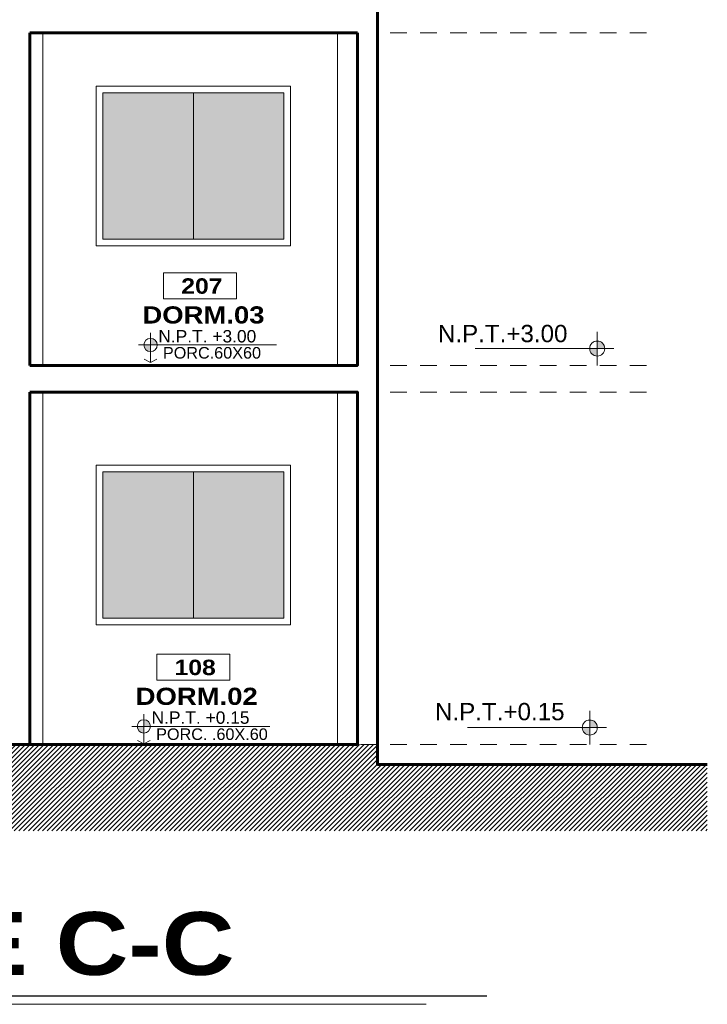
# Model space of a CAD drawing. Header units: metres. Extents: x -13 to 533, y -25 to 219.
# Tile 85 of 99: x 109.62 to 114.78, y 9.3 to 16.71. Entities that reach past the tile are written whole.
import ezdxf
from ezdxf.enums import TextEntityAlignment as Align

# ---------------------------------------------------------------- set-up
doc = ezdxf.new("R2010")
doc.units = ezdxf.units.M
for name, pattern in [('ACAD_ISO03W100', [30, 12, -18]), ('DASHED2', [0.375, 0.25, -0.125]), ('HIDDEN', [0.375, 0.25, -0.125])]:
    doc.linetypes.add(name, pattern=pattern)
for name, color, linetype, lineweight in [('NPT', 255, 'Continuous', 13), ('Pluma 0.1', 252, 'Continuous', 9), ('Pluma 0.2', 252, 'Continuous', 20), ('PLUMA 0.3', 251, 'Continuous', 30), ('PLUMA 0.8', 1, 'Continuous', 60), ('Proyecciones', 252, 'DASHED2', 13), ('TEXTO', 14, 'Continuous', 40), ('Textos', 7, 'Continuous', 0)]:
    doc.layers.add(name, color=color, linetype=linetype, lineweight=lineweight)
doc.layers.add('TEXTURAS', color=7, linetype='Continuous', lineweight=5, true_color=0x8a8a8a)
doc.styles.add('ARIAL BLACK', font='txt', dxfattribs={"height": 0.1})
doc.styles.add('mar', font='swissel.ttf')
doc.styles.add('STYLE1', font='arial.ttf', dxfattribs={"height": 0.3})

# ---------------------------------------------------------------- blocks, each defined once
blk = doc.blocks.new('nivel')
at = {"layer": 'NPT', "ltscale": 2}
h = blk.add_hatch(color=256, dxfattribs=at)
h.paths.add_polyline_path([(0, 0.0392, 0.413106), (-0.0394, 0), (0, 0)])
h.paths.add_polyline_path([(0.0394, -0.0001, 0.000946), (0.0394, 0), (0, 0), (0, -0.0395, 0.414214)])
for points in [[(0, 0.088), (0, -0.088)], [(-0.0872, 0), (0.6377, 0)]]:
    blk.add_lwpolyline(points, dxfattribs=at)
blk.add_circle((0, -0.0001), 0.0394, dxfattribs=at)
blk = doc.blocks.new('rtyjety')
at = {"layer": 'NPT', "lineweight": 20, "extrusion": (-1.47885e-11, -2.65303e-07, 1)}
h = blk.add_hatch(color=256, dxfattribs=at)
h.paths.add_polyline_path([(-24.42, -23.531), (-24.42, -23.625), (-24.326, -23.625, 0.414214)])
h.paths.add_polyline_path([(-24.42, -23.625), (-24.514, -23.625, 0.414214), (-24.42, -23.719)])
at = {"layer": 'NPT', "lineweight": 20, "extrusion": (-1.2658e-11, -2.65304e-07, 1)}
for p, q in [((-24.42, -23.454, 0), (-24.42, -23.871, 0)), ((-24.588, -23.625, 0), (-22.645, -23.625, 0)), ((-24.42, -23.871, 0), (-24.511, -23.823, 0)), ((-24.42, -23.871, 0), (-24.33, -23.823, 0))]:
    blk.add_line(p, q, dxfattribs=at)
blk.add_circle((-24.42, -23.625, 0), 0.0938, dxfattribs=at)
blk = doc.blocks.new('NOMBRES AMBIENTES DIFER 1')
at = {"layer": 'Textos', "color": 8}
blk.add_lwpolyline([(0.243, 1.342), (1.6, 1.342), (1.6, 0.858), (0.243, 0.858)], close=True, dxfattribs=at)
at = {"layer": 'NPT', "extrusion": (1.2658e-11, 2.65304e-07, 1), "xscale": 1.318472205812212, "yscale": 1.318472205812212, "zscale": 1.318472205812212, "rotation": 359.9999999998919}
blk.add_blockref('rtyjety', (32.197, 31.148, 0), dxfattribs=at)
at = {"layer": 'Textos', "color": 30, "style": 'STYLE1'}
blk.add_text('N.P.T.', height=0.2307, rotation=360, dxfattribs=at).set_placement((0.145, 0.046))
at = {"layer": 'Textos', "color": 8, "style": 'ARIAL BLACK'}
blk.add_attdef('B-300', text='', height=0.287, rotation=360, dxfattribs=at).set_placement((0.954, 0.951), align=Align.CENTER)
at = {"layer": 'Textos', "style": 'ARIAL BLACK'}
blk.add_attdef('NOMBRE', text='', height=0.319, rotation=360, dxfattribs=at).set_placement((1.012, 0.413), align=Align.CENTER)
at = {"layer": 'Textos', "color": 30, "style": 'STYLE1'}
blk.add_attdef('0.00', (1.149, 0.046), '', height=0.231, rotation=360, dxfattribs=at)
at = {"layer": 'Textos', "color": 35, "style": 'STYLE1'}
for tag, p in [('PISO:', (0.186, -0.468)), ('SERIE', (0.161, -0.763)), ('COLOR', (0.119, -1.093))]:
    blk.add_attdef(tag, p, '', height=0.215, rotation=360, dxfattribs=at)

msp = doc.modelspace()

# ---------------------------------------------------------------- hatches: boundary and pattern name
at = {"transparency": 33554595}
h = msp.add_hatch(color=256, dxfattribs=at)
h.set_gradient(color1=(122, 255, 255), color2=(56, 205, 255), tint=1, name='INVSPHERICAL')
h.paths.add_polyline_path([(110.9219, 16.1587), (110.242, 16.1587), (110.242, 15.0587), (110.9219, 15.0587)])
h = msp.add_hatch(color=256, dxfattribs=at)
h.set_gradient(color1=(122, 255, 255), color2=(56, 205, 255), tint=1, name='INVSPHERICAL')
h.paths.add_polyline_path([(111.6017, 15.0587), (110.9219, 15.0587), (110.9219, 16.1587), (111.6017, 16.1587)])
h = msp.add_hatch(color=256, dxfattribs=at)
h.set_gradient(color1=(122, 255, 255), color2=(56, 205, 255), tint=1, name='INVSPHERICAL')
h.paths.add_polyline_path([(110.9219, 13.3087), (110.242, 13.3087), (110.242, 12.2087), (110.9219, 12.2087)])
h = msp.add_hatch(color=256, dxfattribs=at)
h.set_gradient(color1=(122, 255, 255), color2=(56, 205, 255), tint=1, name='INVSPHERICAL')
h.paths.add_polyline_path([(111.6017, 12.2087), (110.9219, 12.2087), (110.9219, 13.3087), (111.6017, 13.3087)])
at = {"layer": 'TEXTURAS', "transparency": 33554503}
h = msp.add_hatch(dxfattribs=at)
h.set_pattern_fill('_USER', color=256, scale=0.025, angle=45, style=0, pattern_type=0)
h.set_pattern_definition([(45, (-5.188365, -33.338182), (-0.0176776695, 0.0176776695), [])])
h.paths.add_polyline_path([(114.7846, 11.1087), (112.3045, 11.1087), (112.0929, 11.1087), (112.3045, 11.1087), (112.3045, 11.2587), (109.2071, 11.2587), (106.3045, 11.2587), (106.3045, 11.1087), (105.7045, 11.1087), (103.7245, 11.1087), (103.7245, 10.6087), (114.7846, 10.6087)])
h.paths.add_polyline_path([(113.7205, 11.076), (113.7266, 11.0788), (113.7197, 11.0768)], flags=16)
h.paths.add_polyline_path([(113.7053, 11.0743), (113.7054, 11.0742), (113.7069, 11.0742)], flags=16)
h.paths.add_polyline_path([(114.1053, 11.0631), (114.1012, 11.0616), (114.1013, 11.0615), (114.1053, 11.0631)], flags=16)
h.paths.add_polyline_path([(114.0591, 11.0924), (114.0932, 11.0583), (114.0972, 11.0599), (114.0607, 11.0965)], flags=16)
h.paths.add_polyline_path([(114.0563, 11.0839), (114.0543, 11.0803), (114.081, 11.0536), (114.085, 11.0552)], flags=16)
h.paths.add_polyline_path([(114.0709, 11.0524), (114.0711, 11.0522), (114.0752, 11.0521)], flags=16)

# ---------------------------------------------------------------- linework, layer by layer
at = {"layer": 'Pluma 0.1'}
for p, q in [((110.9219, 15.0587), (110.9219, 16.1587)), ((110.9219, 12.2087), (110.9219, 13.3087))]:
    msp.add_line(p, q, dxfattribs=at)
for points in [[(109.7914, 16.6087), (109.7914, 14.1087)], [(112.0045, 16.6087), (112.0045, 14.1087)], [(111.6517, 16.2087), (110.192, 16.2087), (110.192, 15.0087), (111.6517, 15.0087), (111.6517, 16.2087)], [(109.7914, 13.9087), (109.7914, 11.2587)], [(112.0045, 13.9087), (112.0045, 11.2587)], [(111.6517, 13.3587), (110.192, 13.3587), (110.192, 12.1587), (111.6517, 12.1587), (111.6517, 13.3587)]]:
    msp.add_lwpolyline(points, dxfattribs=at)
for points in [[(111.6017, 16.1587), (110.242, 16.1587), (110.242, 15.0587), (111.6017, 15.0587)], [(111.6017, 13.3087), (110.242, 13.3087), (110.242, 12.2087), (111.6017, 12.2087)]]:
    msp.add_lwpolyline(points, close=True, dxfattribs=at)
at = {"layer": 'Pluma 0.2', "color": 0, "linetype": 'HIDDEN', "lineweight": 5, "ltscale": 0.5}
for points in [[(114.3267, 16.6087), (112.3045, 16.6087)], [(114.3267, 14.1087), (112.3045, 14.1087)], [(114.3267, 13.9087), (112.3045, 13.9087)], [(114.3267, 11.2583), (112.1297, 11.2583)]]:
    msp.add_lwpolyline(points, dxfattribs=at)
at = {"layer": 'Pluma 0.2', "color": 0}
for points in [[(112.3045, 14.6587), (112.3045, 14.2587)], [(109.4545, 11.2587), (112.1545, 11.2587)]]:
    msp.add_lwpolyline(points, dxfattribs=at)
at = {"layer": 'PLUMA 0.3'}
for points in [[(112.3045, 14.2587), (112.3045, 11.2587)], [(112.3045, 11.2583), (112.3045, 11.1587)]]:
    msp.add_lwpolyline(points, dxfattribs=at)
at = {"layer": 'PLUMA 0.8'}
for points in [[(112.3045, 11.2587), (112.3045, 20.7087), (112.1545, 20.7087), (112.1545, 19.5087)], [(112.1545, 16.6087), (112.1545, 14.1087), (109.6914, 14.1087)], [(109.6914, 16.6087), (112.1545, 16.6087)], [(109.6914, 16.6087), (109.6914, 14.1087)], [(109.6914, 13.9087), (112.1545, 13.9087), (112.1545, 11.2587)], [(109.6914, 13.9087), (109.6914, 11.2587)], [(112.1545, 11.2587), (112.1545, 11.2587), (112.1545, 11.2587), (109.3045, 11.2587), (109.3045, 11.2587), (106.4545, 11.2587)], [(114.7846, 11.1087), (112.3045, 11.1087), (112.3045, 11.2583)]]:
    msp.add_lwpolyline(points, dxfattribs=at)
at = {"layer": 'Textos', "color": 3, "lineweight": 30}
msp.add_line((105.1496, 9.3684), (113.1278, 9.3684), dxfattribs=at)
at = {"layer": 'Textos', "color": 0}
msp.add_line((105.1496, 9.3041), (112.6711, 9.3041), dxfattribs=at)

# ---------------------------------------------------------------- block references
at = {"layer": 'Proyecciones', "linetype": 'ACAD_ISO03W100', "ltscale": 0.005, "xscale": -1.439999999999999, "yscale": 1.439999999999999, "zscale": 1.439999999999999}
for p in [(113.9575, 14.2355, 0), (113.9013, 11.3854)]:
    msp.add_blockref('nivel', p, dxfattribs=at)
at = {"layer": 'TEXTO'}
ref = msp.add_blockref('NOMBRES AMBIENTES DIFER 1', (110.5999, 14.2628, 0), dxfattribs=dict(at, xscale=0.4044226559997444, yscale=0.4044226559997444, zscale=0.4044226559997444))
ref.add_attrib('B-300', '207', dxfattribs={"layer": 'Textos', "color": 8, "height": 0.1162, "rotation": 360, "style": 'ARIAL BLACK'}).set_placement((110.9858, 14.6476), align=Align.CENTER)
ref.add_attrib('NOMBRE', 'DORM.03', dxfattribs={"layer": 'Textos', "height": 0.12912, "rotation": 360, "style": 'ARIAL BLACK'}).set_placement((110.9976, 14.4239), align=Align.CENTER)
ref.add_attrib('0.00', '+3.00', (111.0645, 14.2816), dxfattribs={"layer": 'Textos', "color": 30, "height": 0.09331, "rotation": 360, "style": 'STYLE1'})
ref.add_attrib('PISO:', 'PORC.60X60', (110.6929, 14.1601), dxfattribs={"layer": 'Textos', "color": 35, "height": 0.08713, "rotation": 360, "style": 'STYLE1'})
ref = msp.add_blockref('NOMBRES AMBIENTES DIFER 1', (110.5492, 11.3948, 0), dxfattribs=dict(at, xscale=0.4044226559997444, yscale=0.4044226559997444, zscale=0.4044226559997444))
ref.add_attrib('B-300', '108', dxfattribs={"layer": 'Textos', "color": 8, "height": 0.1162, "rotation": 360, "style": 'ARIAL BLACK'}).set_placement((110.935, 11.7795), align=Align.CENTER)
ref.add_attrib('NOMBRE', 'DORM.02', dxfattribs={"layer": 'Textos', "height": 0.12912, "rotation": 360, "style": 'ARIAL BLACK'}).set_placement((110.9468, 11.5558), align=Align.CENTER)
ref.add_attrib('0.00', '+0.15', (111.0138, 11.4136), dxfattribs={"layer": 'Textos', "color": 30, "height": 0.09331, "rotation": 360, "style": 'STYLE1'})
ref.add_attrib('PISO:', 'PORC. .60X.60', (110.6421, 11.292), dxfattribs={"layer": 'Textos', "color": 35, "height": 0.087127, "rotation": 360, "style": 'STYLE1'})

# ---------------------------------------------------------------- texts
at = {"layer": 'TEXTO', "color": 7, "linetype": 'Continuous', "lineweight": 9, "style": 'mar'}
for s, p in [('N.P.T.+3.00', (112.7596, 14.2836)), ('N.P.T.+0.15', (112.7377, 11.4405, 0))]:
    msp.add_text(s, height=0.13, dxfattribs=at).set_placement(p)
at = {"layer": 'Textos', "lineweight": -3, "style": 'ARIAL BLACK'}
msp.add_text('CORTE C-C', height=0.47281, dxfattribs=at).set_placement((109.1308, 9.5251), align=Align.CENTER)

doc.saveas('drawing.dxf')
